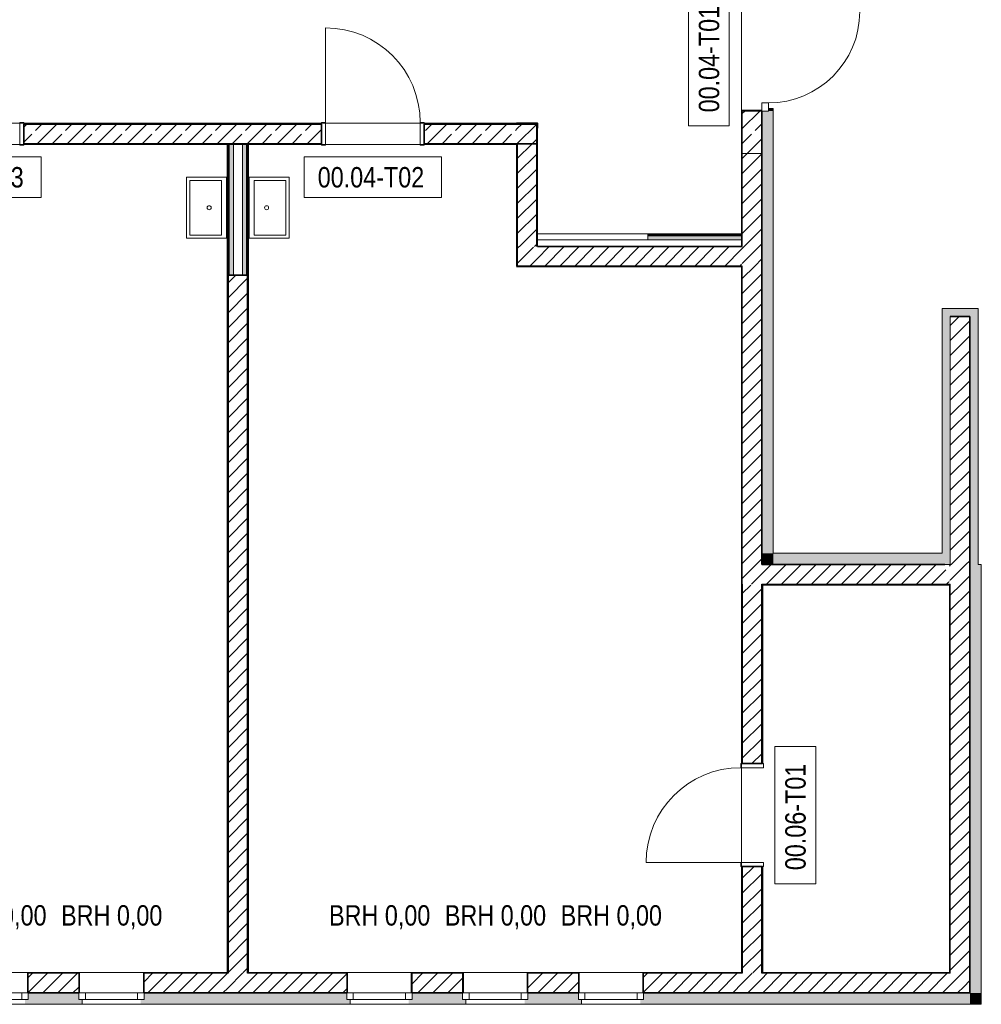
# Model space of a CAD drawing. Header units: metres. Extents: x -58265 to 590738, y -55036 to 35250.
# Tile 5 of 160: x -32275 to -20485, y -20915 to -8845. Entities that reach past the tile are written whole.
import ezdxf

# ---------------------------------------------------------------- set-up
doc = ezdxf.new("R2010")
doc.units = ezdxf.units.M
doc.header["$LTSCALE"] = 0.05
doc.header["$PDSIZE"] = 0.8
for name, color, linetype in [('0._Pikto für Layout_1_A_1_Bauteilschraffuren', 7, 'Continuous'), ('0._Pikto für Layout_1_A_1_Decken_UHD_3D', 7, 'Continuous'), ('0._Pikto für Layout_1_A_1_Fenster', 7, 'Continuous'), ('0._Pikto für Layout_1_A_1_Fenster_Text', 7, 'Continuous'), ('0._Pikto für Layout_1_A_1_Stützen', 7, 'Continuous'), ('0._Pikto für Layout_1_A_1_Türen', 7, 'Continuous'), ('0._Pikto für Layout_1_A_1_Türen_Text', 7, 'Continuous'), ('0._Pikto für Layout_1_A_1_Wände_Außen', 7, 'Continuous'), ('0._Pikto für Layout_1_A_1_Wände_Innen_Massiv', 7, 'Continuous'), ('0._Pikto für Layout_1_A_1_Wände_Innen_Trockenbau', 7, 'Continuous'), ('0._Pikto für Layout_1_A_2_Sanitär', 7, 'Continuous')]:
    doc.layers.add(name, color=color, linetype=linetype)
doc.styles.add('ERSTELLTER_STIL_2', font='txt')
pattern_1 = [(0, (0, 0), (0, 173.2051), [0, -100]), (0, (50, 86.6), (0, 173.2051), [0, -100])]
pattern_2 = [(45, (0, 0), (-91.9239, 91.9239), [])]
pattern_3 = [(45, (0, 0), (-183.8478, 183.8478), []), (45, (-91.92, 91.92), (-183.8478, 183.8478), [195, -65])]

msp = doc.modelspace()

# ---------------------------------------------------------------- hatches: boundary and pattern name
at = {"layer": '0._Pikto für Layout_1_A_1_Bauteilschraffuren', "linetype": 'Continuous', "lineweight": 18}
h = msp.add_hatch(dxfattribs=at)
h.set_pattern_fill('Verputz_0001', color=9, style=0, pattern_type=2)
h.set_pattern_definition(pattern_1)
h.paths.add_polyline_path([(-23425, -9955), (-23415, -9965), (-23175, -9965)])
h = msp.add_hatch(dxfattribs=at)
h.set_pattern_fill('Verputz_0001', color=9, style=0, pattern_type=2)
h.set_pattern_definition(pattern_1)
h.paths.add_polyline_path([(-23425, -9965), (-23425, -10485), (-23415, -9965)])
h = msp.add_hatch(dxfattribs=at)
h.set_pattern_fill('Beton__Stahlbeton_0001', color=9, style=0, pattern_type=2)
h.set_pattern_definition(pattern_3)
h.paths.add_polyline_path([(-23175, -10485), (-23175, -9965), (-23415, -9965), (-23415, -10485)])
for points in [[(-23035, -10485), (-23035, -9965), (-23175, -9965), (-23175, -10485)], [(-23095, -9965), (-23035, -9965), (-23035, -9935), (-23095, -9935)], [(-29730, -10375), (-29730, -11975), (-29718, -11975), (-29718, -10375)], [(-29718, -10375), (-29718, -11975), (-29705, -11975), (-29705, -10375)], [(-29705, -10375), (-29705, -11975), (-29655, -11975), (-29655, -10375)], [(-29495, -11975), (-29495, -10375), (-29545, -10375), (-29545, -11975)], [(-29483, -11975), (-29483, -10375), (-29495, -10375), (-29495, -11975)], [(-29470, -11975), (-29470, -10375), (-29483, -10375), (-29483, -11975)], [(-23035, -15385), (-23035, -10485), (-23175, -10485), (-23175, -15385)], [(-23425, -11469), (-24575, -11469), (-24575, -11481), (-23425, -11481)], [(-24575, -11481), (-24575, -11494), (-23425, -11494), (-23425, -11481)], [(-23425, -11494), (-24575, -11494), (-24575, -11544), (-23425, -11544)], [(-20965, -12385), (-20965, -15525), (-20865, -15525), (-20865, -12385)], [(-20865, -12485), (-20525, -12485), (-20525, -12385), (-20865, -12385)], [(-20525, -12485), (-20625, -12485), (-20625, -15525), (-20525, -15525)], [(-23035, -15385), (-23175, -15385), (-23175, -15525)], [(-23035, -15385), (-23175, -15525), (-23035, -15525)], [(-23035, -15525), (-20933, -15525), (-20965, -15385), (-23035, -15385)], [(-20485, -15525), (-20625, -15525), (-20625, -20775), (-20485, -20775)], [(-32170, -20855), (-32209, -20855), (-32209, -20915), (-31510, -20915), (-31510, -20855), (-31550, -20855), (-31550, -20775), (-32170, -20775)], [(-30750, -20855), (-30790, -20855), (-30790, -20915), (-28225, -20915), (-28225, -20855), (-28265, -20855), (-28265, -20775), (-30750, -20775)], [(-27465, -20855), (-27505, -20855), (-27505, -20915), (-26805, -20915), (-26805, -20855), (-26845, -20855), (-26845, -20775), (-27465, -20775)], [(-26045, -20855), (-26085, -20855), (-26085, -20915), (-25385, -20915), (-25385, -20855), (-25425, -20855), (-25425, -20775), (-26045, -20775)], [(-24665, -20855), (-24665, -20915), (-20625, -20915), (-20625, -20775), (-24625, -20775), (-24625, -20855)], [(-20625, -20915), (-20485, -20915), (-20625, -20775)], [(-20485, -20775), (-20625, -20775), (-20485, -20915)]]:
    msp.add_hatch(color=9, dxfattribs=at).paths.add_polyline_path(points)
h = msp.add_hatch(dxfattribs=at)
h.set_pattern_fill('Verputz_0001', color=9, style=0, pattern_type=2)
h.set_pattern_definition(pattern_1)
h.paths.add_polyline_path([(-32225, -10125), (-28575, -10125), (-28575, -10115), (-32225, -10115)])
h = msp.add_hatch(dxfattribs=at)
h.set_pattern_fill('Beton__Stahlbeton_0001', color=9, style=0, pattern_type=2)
h.set_pattern_definition(pattern_3)
h.paths.add_polyline_path([(-32225, -10365), (-28575, -10365), (-28575, -10125), (-32225, -10125)])
h = msp.add_hatch(dxfattribs=at)
h.set_pattern_fill('Verputz_0001', color=9, style=0, pattern_type=2)
h.set_pattern_definition(pattern_1)
h.paths.add_polyline_path([(-27315, -10115), (-27315, -10125), (-26185, -10125)])
h = msp.add_hatch(dxfattribs=at)
h.set_pattern_fill('Beton__Stahlbeton_0001', color=9, style=0, pattern_type=2)
h.set_pattern_definition(pattern_3)
h.paths.add_polyline_path([(-27315, -10365), (-26175, -10365), (-26175, -10125), (-27315, -10125)])
h = msp.add_hatch(dxfattribs=at)
h.set_pattern_fill('Verputz_0001', color=9, style=0, pattern_type=2)
h.set_pattern_definition(pattern_1)
h.paths.add_polyline_path([(-26185, -10115), (-26185, -10125), (-26175, -10125), (-25935, -10125), (-25935, -10365), (-25925, -10375), (-25925, -10115)])
h = msp.add_hatch(dxfattribs=at)
h.set_pattern_fill('Beton__Stahlbeton_0001', color=9, style=0, pattern_type=2)
h.set_pattern_definition(pattern_3)
h.paths.add_polyline_path([(-26175, -10365), (-25935, -10365), (-25935, -10125), (-26175, -10125)])
h = msp.add_hatch(dxfattribs=at)
h.set_pattern_fill('Verputz_0001', color=9, style=0, pattern_type=2)
h.set_pattern_definition(pattern_1)
h.paths.add_polyline_path([(-32225, -10365), (-28575, -10375)])
h = msp.add_hatch(dxfattribs=at)
h.set_pattern_fill('Verputz_0001', color=9, style=0, pattern_type=2)
h.set_pattern_definition(pattern_1)
h.paths.add_polyline_path([(-27315, -10365), (-26185, -10375)])
h = msp.add_hatch(dxfattribs=at)
h.set_pattern_fill('Verputz_0001', color=9, style=0, pattern_type=2)
h.set_pattern_definition(pattern_1)
h.paths.add_polyline_path([(-26185, -10375), (-26175, -10375), (-26185, -10365)])
h = msp.add_hatch(dxfattribs=at)
h.set_pattern_fill('Verputz_0001', color=9, style=0, pattern_type=2)
h.set_pattern_definition(pattern_1)
h.paths.add_polyline_path([(-26185, -11865), (-26175, -11865), (-26175, -10375), (-26185, -10375)])
h = msp.add_hatch(dxfattribs=at)
h.set_pattern_fill('MW_Kalksandstein_0001', color=9, style=0, pattern_type=2)
h.set_pattern_definition(pattern_2)
h.paths.add_polyline_path([(-25935, -11625), (-25935, -10365), (-26175, -10365), (-26175, -11625)])
h = msp.add_hatch(dxfattribs=at)
h.set_pattern_fill('Verputz_0001', color=9, style=0, pattern_type=2)
h.set_pattern_definition(pattern_1)
h.paths.add_polyline_path([(-25935, -11625), (-25925, -11625), (-25925, -10375), (-25935, -10375)])
h = msp.add_hatch(dxfattribs=at)
h.set_pattern_fill('Verputz_0001', color=9, style=0, pattern_type=2)
h.set_pattern_definition(pattern_1)
h.paths.add_polyline_path([(-23415, -11625), (-23415, -10485), (-23425, -11625)])
h = msp.add_hatch(dxfattribs=at)
h.set_pattern_fill('MW_Kalksandstein_0001', color=9, style=0, pattern_type=2)
h.set_pattern_definition(pattern_2)
h.paths.add_polyline_path([(-23175, -11625), (-23175, -10485), (-23415, -10485), (-23415, -11625)])
h = msp.add_hatch(dxfattribs=at)
h.set_pattern_fill('MW_Kalksandstein_0001', color=9, style=0, pattern_type=2)
h.set_pattern_definition(pattern_2)
h.paths.add_polyline_path([(-26175, -11625), (-26175, -11865), (-25935, -11635)])
h = msp.add_hatch(dxfattribs=at)
h.set_pattern_fill('MW_Kalksandstein_0001', color=9, style=0, pattern_type=2)
h.set_pattern_definition(pattern_2)
h.paths.add_polyline_path([(-25935, -11635), (-26175, -11865), (-25935, -11865)])
h = msp.add_hatch(dxfattribs=at)
h.set_pattern_fill('MW_Kalksandstein_0001', color=9, style=0, pattern_type=2)
h.set_pattern_definition(pattern_2)
h.paths.add_polyline_path([(-25935, -11865), (-23425, -11865), (-23425, -11625), (-25925, -11625), (-25935, -11635)])
h = msp.add_hatch(dxfattribs=at)
h.set_pattern_fill('MW_Kalksandstein_0001', color=9, style=0, pattern_type=2)
h.set_pattern_definition(pattern_2)
h.paths.add_polyline_path([(-23425, -11625), (-23425, -11865), (-23415, -11625)])
h = msp.add_hatch(dxfattribs=at)
h.set_pattern_fill('MW_Kalksandstein_0001', color=9, style=0, pattern_type=2)
h.set_pattern_definition(pattern_2)
h.paths.add_polyline_path([(-23415, -11625), (-23415, -11865), (-23175, -11865), (-23175, -11625)])
h = msp.add_hatch(dxfattribs=at)
h.set_pattern_fill('Verputz_0001', color=9, style=0, pattern_type=2)
h.set_pattern_definition(pattern_1)
h.paths.add_polyline_path([(-26175, -11875), (-23425, -11875), (-26175, -11865)])
h = msp.add_hatch(dxfattribs=at)
h.set_pattern_fill('Verputz_0001', color=9, style=0, pattern_type=2)
h.set_pattern_definition(pattern_1)
h.paths.add_polyline_path([(-23425, -11865), (-23415, -11875)])
h = msp.add_hatch(dxfattribs=at)
h.set_pattern_fill('Verputz_0001', color=9, style=0, pattern_type=2)
h.set_pattern_definition(pattern_1)
h.paths.add_polyline_path([(-23425, -15765), (-23415, -11875)])
h = msp.add_hatch(dxfattribs=at)
h.set_pattern_fill('MW_Kalksandstein_0001', color=9, style=0, pattern_type=2)
h.set_pattern_definition(pattern_2)
h.paths.add_polyline_path([(-23415, -15525), (-23175, -15525), (-23175, -11865), (-23415, -11865)])
h = msp.add_hatch(dxfattribs=at)
h.set_pattern_fill('Verputz_0001', color=9, style=0, pattern_type=2)
h.set_pattern_definition(pattern_1)
h.paths.add_polyline_path([(-29730, -11975), (-29730, -20525), (-29720, -20525), (-29720, -11975)])
h = msp.add_hatch(dxfattribs=at)
h.set_pattern_fill('MW_Kalksandstein_0001', color=9, style=0, pattern_type=2)
h.set_pattern_definition(pattern_2)
h.paths.add_polyline_path([(-29720, -11975), (-29720, -20525), (-29480, -20525), (-29480, -11975)])
h = msp.add_hatch(dxfattribs=at)
h.set_pattern_fill('Verputz_0001', color=9, style=0, pattern_type=2)
h.set_pattern_definition(pattern_1)
h.paths.add_polyline_path([(-29470, -20525), (-29470, -11975), (-29480, -20525)])
h = msp.add_hatch(dxfattribs=at)
h.set_pattern_fill('MW_Kalksandstein_0001', color=9, style=0, pattern_type=2)
h.set_pattern_definition(pattern_2)
h.paths.add_polyline_path([(-20865, -12725), (-20625, -12725), (-20625, -12485), (-20865, -12485)])
h = msp.add_hatch(dxfattribs=at)
h.set_pattern_fill('MW_Kalksandstein_0001', color=9, style=0, pattern_type=2)
h.set_pattern_definition(pattern_2)
h.paths.add_polyline_path([(-20865, -15525), (-20625, -15525), (-20625, -12725), (-20865, -12725)])
h = msp.add_hatch(dxfattribs=at)
h.set_pattern_fill('MW_Kalksandstein_0001', color=9, style=0, pattern_type=2)
h.set_pattern_definition(pattern_2)
h.paths.add_polyline_path([(-23175, -15525), (-23415, -15525), (-23415, -15765)])
h = msp.add_hatch(dxfattribs=at)
h.set_pattern_fill('MW_Kalksandstein_0001', color=9, style=0, pattern_type=2)
h.set_pattern_definition(pattern_2)
h.paths.add_polyline_path([(-23175, -15525), (-23415, -15765), (-23175, -15765)])
h = msp.add_hatch(dxfattribs=at)
h.set_pattern_fill('MW_Kalksandstein_0001', color=9, style=0, pattern_type=2)
h.set_pattern_definition(pattern_2)
h.paths.add_polyline_path([(-23175, -15765), (-20877, -15765), (-20933, -15525), (-23175, -15525)])
h = msp.add_hatch(dxfattribs=at)
h.set_pattern_fill('MW_Kalksandstein_0001', color=9, style=0, pattern_type=2)
h.set_pattern_definition(pattern_2)
h.paths.add_polyline_path([(-20875, -15525), (-20875, -15765), (-20865, -15525)])
h = msp.add_hatch(dxfattribs=at)
h.set_pattern_fill('MW_Kalksandstein_0001', color=9, style=0, pattern_type=2)
h.set_pattern_definition(pattern_2)
h.paths.add_polyline_path([(-20865, -15525), (-20865, -15765), (-20625, -15765), (-20625, -15525)])
h = msp.add_hatch(dxfattribs=at)
h.set_pattern_fill('Verputz_0001', color=9, style=0, pattern_type=2)
h.set_pattern_definition(pattern_1)
h.paths.add_polyline_path([(-23425, -15775), (-23425, -17965), (-23415, -17965), (-23415, -15775)])
h = msp.add_hatch(dxfattribs=at)
h.set_pattern_fill('MW_Kalksandstein_0001', color=9, style=0, pattern_type=2)
h.set_pattern_definition(pattern_2)
h.paths.add_polyline_path([(-23415, -15765), (-23175, -15775)])
h = msp.add_hatch(dxfattribs=at)
h.set_pattern_fill('MW_Kalksandstein_0001', color=9, style=0, pattern_type=2)
h.set_pattern_definition(pattern_2)
h.paths.add_polyline_path([(-23415, -15775), (-23415, -17965), (-23175, -17965), (-23175, -15775)])
h = msp.add_hatch(dxfattribs=at)
h.set_pattern_fill('Verputz_0001', color=9, style=0, pattern_type=2)
h.set_pattern_definition(pattern_1)
h.paths.add_polyline_path([(-23175, -15775), (-23165, -15765)])
h = msp.add_hatch(dxfattribs=at)
h.set_pattern_fill('Verputz_0001', color=9, style=0, pattern_type=2)
h.set_pattern_definition(pattern_1)
h.paths.add_polyline_path([(-23175, -15775), (-23175, -17965), (-23165, -17965), (-23165, -15775)])
h = msp.add_hatch(dxfattribs=at)
h.set_pattern_fill('Verputz_0001', color=9, style=0, pattern_type=2)
h.set_pattern_definition(pattern_1)
h.paths.add_polyline_path([(-23165, -15775), (-20875, -15775), (-20877, -15765), (-23165, -15765)])
h = msp.add_hatch(dxfattribs=at)
h.set_pattern_fill('Verputz_0001', color=9, style=0, pattern_type=2)
h.set_pattern_definition(pattern_1)
h.paths.add_polyline_path([(-20875, -15765), (-20865, -15775)])
h = msp.add_hatch(dxfattribs=at)
h.set_pattern_fill('Verputz_0001', color=9, style=0, pattern_type=2)
h.set_pattern_definition(pattern_1)
h.paths.add_polyline_path([(-20875, -15775), (-20875, -20525), (-20865, -15775)])
h = msp.add_hatch(dxfattribs=at)
h.set_pattern_fill('MW_Kalksandstein_0001', color=9, style=0, pattern_type=2)
h.set_pattern_definition(pattern_2)
h.paths.add_polyline_path([(-20865, -15765), (-20865, -20535), (-20625, -20535), (-20625, -15765)])
h = msp.add_hatch(dxfattribs=at)
h.set_pattern_fill('Verputz_0001', color=9, style=0, pattern_type=2)
h.set_pattern_definition(pattern_1)
h.paths.add_polyline_path([(-23425, -20525), (-23415, -20525), (-23415, -19225), (-23425, -19225)])
h = msp.add_hatch(dxfattribs=at)
h.set_pattern_fill('MW_Kalksandstein_0001', color=9, style=0, pattern_type=2)
h.set_pattern_definition(pattern_2)
h.paths.add_polyline_path([(-23415, -20525), (-23175, -20525), (-23175, -19225), (-23415, -19225)])
h = msp.add_hatch(dxfattribs=at)
h.set_pattern_fill('Verputz_0001', color=9, style=0, pattern_type=2)
h.set_pattern_definition(pattern_1)
h.paths.add_polyline_path([(-23175, -20525), (-23165, -20525), (-23165, -19225), (-23175, -19225)])
h = msp.add_hatch(dxfattribs=at)
h.set_pattern_fill('Verputz_0001', color=9, style=0, pattern_type=2)
h.set_pattern_definition(pattern_1)
h.paths.add_polyline_path([(-32170, -20525), (-32179, -20775), (-32170, -20535)])
h = msp.add_hatch(dxfattribs=at)
h.set_pattern_fill('Verputz_0001', color=9, style=0, pattern_type=2)
h.set_pattern_definition(pattern_1)
h.paths.add_polyline_path([(-31550, -20525), (-32170, -20525), (-31550, -20535)])
h = msp.add_hatch(dxfattribs=at)
h.set_pattern_fill('MW_Kalksandstein_0001', color=9, style=0, pattern_type=2)
h.set_pattern_definition(pattern_2)
h.paths.add_polyline_path([(-32170, -20535), (-32170, -20775), (-31550, -20775), (-31550, -20535)])
h = msp.add_hatch(dxfattribs=at)
h.set_pattern_fill('Verputz_0001', color=9, style=0, pattern_type=2)
h.set_pattern_definition(pattern_1)
h.paths.add_polyline_path([(-31540, -20525), (-31550, -20535), (-31550, -20775)])
h = msp.add_hatch(dxfattribs=at)
h.set_pattern_fill('Verputz_0001', color=9, style=0, pattern_type=2)
h.set_pattern_definition(pattern_1)
h.paths.add_polyline_path([(-30750, -20525), (-30759, -20775), (-30750, -20535)])
h = msp.add_hatch(dxfattribs=at)
h.set_pattern_fill('Verputz_0001', color=9, style=0, pattern_type=2)
h.set_pattern_definition(pattern_1)
h.paths.add_polyline_path([(-29730, -20525), (-30750, -20525), (-29730, -20535)])
h = msp.add_hatch(dxfattribs=at)
h.set_pattern_fill('MW_Kalksandstein_0001', color=9, style=0, pattern_type=2)
h.set_pattern_definition(pattern_2)
h.paths.add_polyline_path([(-30750, -20535), (-30750, -20775), (-29720, -20775), (-29720, -20535)])
h = msp.add_hatch(dxfattribs=at)
h.set_pattern_fill('Verputz_0001', color=9, style=0, pattern_type=2)
h.set_pattern_definition(pattern_1)
h.paths.add_polyline_path([(-29720, -20525), (-29730, -20525), (-29720, -20535)])
h = msp.add_hatch(dxfattribs=at)
h.set_pattern_fill('MW_Kalksandstein_0001', color=9, style=0, pattern_type=2)
h.set_pattern_definition(pattern_2)
h.paths.add_polyline_path([(-29480, -20525), (-29720, -20525), (-29480, -20535)])
h = msp.add_hatch(dxfattribs=at)
h.set_pattern_fill('MW_Kalksandstein_0001', color=9, style=0, pattern_type=2)
h.set_pattern_definition(pattern_2)
h.paths.add_polyline_path([(-29480, -20535), (-29720, -20535), (-29720, -20775), (-29480, -20775)])
h = msp.add_hatch(dxfattribs=at)
h.set_pattern_fill('Verputz_0001', color=9, style=0, pattern_type=2)
h.set_pattern_definition(pattern_1)
h.paths.add_polyline_path([(-29470, -20525), (-29480, -20535)])
h = msp.add_hatch(dxfattribs=at)
h.set_pattern_fill('MW_Kalksandstein_0001', color=9, style=0, pattern_type=2)
h.set_pattern_definition(pattern_2)
h.paths.add_polyline_path([(-29480, -20535), (-29480, -20775), (-28265, -20775), (-28265, -20535)])
h = msp.add_hatch(dxfattribs=at)
h.set_pattern_fill('Verputz_0001', color=9, style=0, pattern_type=2)
h.set_pattern_definition(pattern_1)
h.paths.add_polyline_path([(-28265, -20525), (-29470, -20525), (-28265, -20535)])
h = msp.add_hatch(dxfattribs=at)
h.set_pattern_fill('Verputz_0001', color=9, style=0, pattern_type=2)
h.set_pattern_definition(pattern_1)
h.paths.add_polyline_path([(-28255, -20525), (-28265, -20535), (-28265, -20775)])
h = msp.add_hatch(dxfattribs=at)
h.set_pattern_fill('Verputz_0001', color=9, style=0, pattern_type=2)
h.set_pattern_definition(pattern_1)
h.paths.add_polyline_path([(-27465, -20525), (-27475, -20775), (-27465, -20535)])
h = msp.add_hatch(dxfattribs=at)
h.set_pattern_fill('Verputz_0001', color=9, style=0, pattern_type=2)
h.set_pattern_definition(pattern_1)
h.paths.add_polyline_path([(-26845, -20525), (-27465, -20525), (-27465, -20535), (-26845, -20535)])
h = msp.add_hatch(dxfattribs=at)
h.set_pattern_fill('MW_Kalksandstein_0001', color=9, style=0, pattern_type=2)
h.set_pattern_definition(pattern_2)
h.paths.add_polyline_path([(-27465, -20775), (-26845, -20775), (-26845, -20535), (-27465, -20535)])
h = msp.add_hatch(dxfattribs=at)
h.set_pattern_fill('Verputz_0001', color=9, style=0, pattern_type=2)
h.set_pattern_definition(pattern_1)
h.paths.add_polyline_path([(-26835, -20525), (-26845, -20535), (-26845, -20775)])
h = msp.add_hatch(dxfattribs=at)
h.set_pattern_fill('Verputz_0001', color=9, style=0, pattern_type=2)
h.set_pattern_definition(pattern_1)
h.paths.add_polyline_path([(-26045, -20525), (-26055, -20775), (-26045, -20535)])
h = msp.add_hatch(dxfattribs=at)
h.set_pattern_fill('Verputz_0001', color=9, style=0, pattern_type=2)
h.set_pattern_definition(pattern_1)
h.paths.add_polyline_path([(-25425, -20525), (-26045, -20525), (-25425, -20535)])
h = msp.add_hatch(dxfattribs=at)
h.set_pattern_fill('MW_Kalksandstein_0001', color=9, style=0, pattern_type=2)
h.set_pattern_definition(pattern_2)
h.paths.add_polyline_path([(-26045, -20535), (-26045, -20775), (-25425, -20775), (-25425, -20535)])
h = msp.add_hatch(dxfattribs=at)
h.set_pattern_fill('Verputz_0001', color=9, style=0, pattern_type=2)
h.set_pattern_definition(pattern_1)
h.paths.add_polyline_path([(-25415, -20525), (-25425, -20535), (-25425, -20775)])
h = msp.add_hatch(dxfattribs=at)
h.set_pattern_fill('Verputz_0001', color=9, style=0, pattern_type=2)
h.set_pattern_definition(pattern_1)
h.paths.add_polyline_path([(-24625, -20525), (-24635, -20775), (-24625, -20535)])
h = msp.add_hatch(dxfattribs=at)
h.set_pattern_fill('Verputz_0001', color=9, style=0, pattern_type=2)
h.set_pattern_definition(pattern_1)
h.paths.add_polyline_path([(-23425, -20525), (-24625, -20525), (-23425, -20535)])
h = msp.add_hatch(dxfattribs=at)
h.set_pattern_fill('MW_Kalksandstein_0001', color=9, style=0, pattern_type=2)
h.set_pattern_definition(pattern_2)
h.paths.add_polyline_path([(-24625, -20775), (-23415, -20775), (-23415, -20535), (-24625, -20535)])
h = msp.add_hatch(dxfattribs=at)
h.set_pattern_fill('Verputz_0001', color=9, style=0, pattern_type=2)
h.set_pattern_definition(pattern_1)
h.paths.add_polyline_path([(-23415, -20525), (-23425, -20525), (-23415, -20535)])
h = msp.add_hatch(dxfattribs=at)
h.set_pattern_fill('MW_Kalksandstein_0001', color=9, style=0, pattern_type=2)
h.set_pattern_definition(pattern_2)
h.paths.add_polyline_path([(-23175, -20525), (-23415, -20525), (-23175, -20535)])
h = msp.add_hatch(dxfattribs=at)
h.set_pattern_fill('MW_Kalksandstein_0001', color=9, style=0, pattern_type=2)
h.set_pattern_definition(pattern_2)
h.paths.add_polyline_path([(-23175, -20535), (-23415, -20535), (-23415, -20775), (-23175, -20775)])
h = msp.add_hatch(dxfattribs=at)
h.set_pattern_fill('Verputz_0001', color=9, style=0, pattern_type=2)
h.set_pattern_definition(pattern_1)
h.paths.add_polyline_path([(-23165, -20525), (-23175, -20535)])
h = msp.add_hatch(dxfattribs=at)
h.set_pattern_fill('MW_Kalksandstein_0001', color=9, style=0, pattern_type=2)
h.set_pattern_definition(pattern_2)
h.paths.add_polyline_path([(-20865, -20535), (-23175, -20535), (-23175, -20775), (-20865, -20775)])
h = msp.add_hatch(dxfattribs=at)
h.set_pattern_fill('Verputz_0001', color=9, style=0, pattern_type=2)
h.set_pattern_definition(pattern_1)
h.paths.add_polyline_path([(-20875, -20525), (-23165, -20525), (-20875, -20535)])
h = msp.add_hatch(dxfattribs=at)
h.set_pattern_fill('MW_Kalksandstein_0001', color=9, style=0, pattern_type=2)
h.set_pattern_definition(pattern_2)
h.paths.add_polyline_path([(-20865, -20775), (-20625, -20775), (-20865, -20535)])
h = msp.add_hatch(dxfattribs=at)
h.set_pattern_fill('MW_Kalksandstein_0001', color=9, style=0, pattern_type=2)
h.set_pattern_definition(pattern_2)
h.paths.add_polyline_path([(-20865, -20535), (-20625, -20775), (-20625, -20535)])

# ---------------------------------------------------------------- linework, layer by layer
at = {"layer": '0._Pikto für Layout_1_A_1_Decken_UHD_3D', "color": 9, "linetype": 'Continuous', "lineweight": 18, "flags": 128}
for points in [[(-35415, -880), (-35415, -10115), (-25925, -10115), (-25925, -11469), (-23425, -11469), (-23425, -8135), (-31435, -8135), (-31435, -125), (-32985, -125), (-32985, -880)], [(-35425, -10375), (-35425, -20525), (-31333, -20525), (-29725, -20525), (-29725, -10375)], [(-29475, -20525), (-23425, -20525), (-23425, -11875), (-26175, -11875), (-26175, -10375), (-29475, -10375)]]:
    msp.add_lwpolyline(points, close=True, dxfattribs=at)
at = {"layer": '0._Pikto für Layout_1_A_1_Fenster', "color": 9, "linetype": 'Continuous', "lineweight": 18}
for p, q in [((-20525, -12385), (-20865, -12385)), ((-20525, -12385), (-20525, -12485)), ((-20865, -12485), (-20865, -12725))]:
    msp.add_line(p, q, dxfattribs=at)
at = {"layer": '0._Pikto für Layout_1_A_1_Fenster', "color": 9, "linetype": 'Continuous', "lineweight": 35}
for q in [(-20865, -12485), (-20625, -12725)]:
    msp.add_line((-20625, -12485), q, dxfattribs=at)
at = {"layer": '0._Pikto für Layout_1_A_1_Fenster', "color": 9, "linetype": 'Continuous', "lineweight": 13}
for p, q in [((-32170, -20525), (-32179, -20525)), ((-32179, -20775), (-32179, -20525)), ((-31550, -20525), (-31540, -20525)), ((-31540, -20775), (-31540, -20525)), ((-30750, -20525), (-30759, -20525)), ((-30759, -20775), (-30759, -20525)), ((-28265, -20525), (-28255, -20525)), ((-28255, -20775), (-28255, -20525)), ((-27475, -20775), (-27475, -20525)), ((-27465, -20525), (-27475, -20525)), ((-26845, -20525), (-26835, -20525)), ((-26835, -20775), (-26835, -20525)), ((-26055, -20775), (-26055, -20525)), ((-26045, -20525), (-26055, -20525)), ((-25425, -20525), (-25415, -20525)), ((-25415, -20775), (-25415, -20525)), ((-24635, -20775), (-24635, -20525)), ((-24625, -20525), (-24635, -20525)), ((-32249, -20775), (-32889, -20775)), ((-32889, -20855), (-32249, -20855)), ((-32170, -20775), (-32249, -20775)), ((-32249, -20775), (-32249, -20855)), ((-32249, -20855), (-32170, -20855)), ((-32170, -20855), (-32170, -20775)), ((-31469, -20775), (-31550, -20775)), ((-31550, -20855), (-31550, -20775)), ((-31550, -20855), (-31550, -20775)), ((-31550, -20855), (-31469, -20855)), ((-31510, -20855), (-31550, -20855)), ((-31510, -20855), (-31550, -20855)), ((-31510, -20915), (-31510, -20855)), ((-31469, -20855), (-31469, -20775)), ((-30829, -20775), (-31469, -20775)), ((-31469, -20855), (-30829, -20855)), ((-30750, -20775), (-30829, -20775)), ((-30829, -20775), (-30829, -20855)), ((-30829, -20855), (-30750, -20855)), ((-30750, -20855), (-30750, -20775)), ((-28185, -20775), (-28265, -20775)), ((-28265, -20855), (-28265, -20775)), ((-28265, -20855), (-28265, -20775)), ((-28265, -20855), (-28185, -20855)), ((-28225, -20855), (-28265, -20855)), ((-28225, -20855), (-28265, -20855)), ((-28225, -20915), (-28225, -20855)), ((-28185, -20855), (-28185, -20775)), ((-27545, -20775), (-28185, -20775)), ((-28185, -20855), (-27545, -20855)), ((-27465, -20775), (-27545, -20775)), ((-27545, -20775), (-27545, -20855)), ((-27545, -20855), (-27465, -20855)), ((-27465, -20855), (-27465, -20775)), ((-26765, -20775), (-26845, -20775)), ((-26845, -20855), (-26845, -20775)), ((-26845, -20855), (-26845, -20775)), ((-26845, -20855), (-26765, -20855)), ((-26805, -20855), (-26845, -20855)), ((-26805, -20855), (-26845, -20855)), ((-26805, -20915), (-26805, -20855)), ((-26765, -20855), (-26765, -20775)), ((-26125, -20775), (-26765, -20775)), ((-26765, -20855), (-26125, -20855)), ((-26045, -20775), (-26125, -20775)), ((-26125, -20775), (-26125, -20855)), ((-26125, -20855), (-26045, -20855)), ((-26045, -20855), (-26045, -20775)), ((-25345, -20775), (-25425, -20775)), ((-25425, -20855), (-25425, -20775)), ((-25425, -20855), (-25425, -20775)), ((-25425, -20855), (-25345, -20855)), ((-25385, -20855), (-25425, -20855)), ((-25385, -20855), (-25425, -20855)), ((-25385, -20915), (-25385, -20855)), ((-25345, -20855), (-25345, -20775)), ((-24705, -20775), (-25345, -20775)), ((-25345, -20855), (-24705, -20855)), ((-24625, -20775), (-24705, -20775)), ((-24705, -20775), (-24705, -20855)), ((-24705, -20855), (-24625, -20855)), ((-24625, -20855), (-24625, -20775)), ((-32209, -20915), (-32929, -20915)), ((-30790, -20915), (-31510, -20915)), ((-27505, -20915), (-28225, -20915)), ((-26085, -20915), (-26805, -20915)), ((-24665, -20915), (-25385, -20915))]:
    msp.add_line(p, q, dxfattribs=at)
at = {"layer": '0._Pikto für Layout_1_A_1_Stützen', "color": 9, "linetype": 'Continuous', "lineweight": 18}
msp.add_line((-23415, -9965), (-23415, -10485), dxfattribs=at)
at = {"layer": '0._Pikto für Layout_1_A_1_Stützen', "color": 9, "linetype": 'Continuous', "lineweight": 35}
msp.add_line((-23175, -10485), (-23175, -9965), dxfattribs=at)
at = {"layer": '0._Pikto für Layout_1_A_1_Stützen', "color": 9, "linetype": 'Continuous', "lineweight": 18, "flags": 128}
for points in [[(-23425, -9965), (-23425, -10485)], [(-23035, -10485), (-23035, -9965)]]:
    msp.add_lwpolyline(points, dxfattribs=at)
at = {"layer": '0._Pikto für Layout_1_A_1_Stützen', "color": 9, "linetype": 'Continuous', "lineweight": 13, "flags": 128}
for points in [[(-23175, -9965), (-23415, -9965)], [(-23175, -10485), (-23415, -10485)]]:
    msp.add_lwpolyline(points, dxfattribs=at)
at = {"layer": '0._Pikto für Layout_1_A_1_Stützen', "color": 9, "linetype": 'Continuous', "lineweight": 35, "flags": 128}
for points in [[(-25935, -10375), (-25925, -10115), (-26185, -10115), (-26185, -10125)], [(-26175, -10365), (-25935, -10365), (-25935, -10125), (-26175, -10125)], [(-26185, -10365), (-26185, -10375), (-26175, -10375)]]:
    msp.add_lwpolyline(points, dxfattribs=at)
at = {"layer": '0._Pikto für Layout_1_A_1_Türen', "color": 9, "linetype": 'Continuous', "lineweight": 18}
for p, q in [((-28525, -10105), (-28525, -8945)), ((-23175, -9965), (-23175, -9865)), ((-23175, -9865), (-23095, -9865)), ((-23095, -9865), (-23095, -9965)), ((-23425, -9965), (-23425, -9955)), ((-23175, -9955), (-23425, -9955)), ((-23095, -9965), (-23175, -9965)), ((-32275, -10385), (-32275, -10105)), ((-32275, -10105), (-32225, -10105)), ((-32225, -10105), (-32225, -10385)), ((-28525, -10105), (-28575, -10105)), ((-28575, -10105), (-28575, -10385)), ((-28525, -10385), (-28525, -10105)), ((-27365, -10385), (-27365, -10105)), ((-27365, -10105), (-27315, -10105)), ((-27315, -10105), (-27315, -10385)), ((-32225, -10385), (-32275, -10385)), ((-28575, -10385), (-28525, -10385)), ((-27315, -10385), (-27365, -10385)), ((-23435, -18015), (-23435, -17965)), ((-23435, -17965), (-23155, -17965)), ((-23175, -17965), (-23165, -17965)), ((-23155, -17965), (-23155, -18015)), ((-23155, -18015), (-23435, -18015)), ((-23435, -19175), (-24595, -19175)), ((-23155, -19175), (-23435, -19175)), ((-23435, -19175), (-23435, -19225)), ((-23155, -19225), (-23155, -19175)), ((-23435, -19225), (-23155, -19225)), ((-23175, -19225), (-23165, -19225))]:
    msp.add_line(p, q, dxfattribs=at)
at = {"layer": '0._Pikto für Layout_1_A_1_Türen', "color": 9, "linetype": 'Continuous', "lineweight": 13}
for p, q in [((-23095, -9965), (-23175, -9965)), ((-23095, -9965), (-23175, -9965)), ((-23095, -9935), (-23095, -9965)), ((-23095, -9935), (-23095, -9965)), ((-23035, -9935), (-23095, -9935))]:
    msp.add_line(p, q, dxfattribs=at)
at = {"layer": '0._Pikto für Layout_1_A_1_Türen', "color": 9, "linetype": 'Continuous', "lineweight": 35}
for p, q in [((-32225, -10365), (-32225, -10125)), ((-32225, -10365), (-32225, -10125)), ((-28575, -10365), (-28575, -10125)), ((-28575, -10365), (-28575, -10125)), ((-27315, -10365), (-27315, -10125)), ((-27315, -10365), (-27315, -10125)), ((-23415, -17965), (-23175, -17965)), ((-23415, -17965), (-23175, -17965)), ((-23415, -19225), (-23175, -19225)), ((-23415, -19225), (-23175, -19225))]:
    msp.add_line(p, q, dxfattribs=at)
at = {"layer": '0._Pikto für Layout_1_A_1_Türen', "color": 9, "linetype": 'Continuous', "lineweight": 13}
for centre, radius, start, end in [((-23095, -8745), 1120, 270, 0), ((-28525, -10105), 1160, 0, 90), ((-23435, -19175), 1160, 90, 180)]:
    msp.add_arc(centre, radius, start, end, dxfattribs=at)
at = {"layer": '0._Pikto für Layout_1_A_1_Türen', "color": 9, "linetype": 'Continuous', "lineweight": 18}
for p in [(-23165, -17965), (-23165, -19225)]:
    msp.add_point(p, dxfattribs=at)
at = {"layer": '0._Pikto für Layout_1_A_1_Türen_Text', "color": 9, "linetype": 'Continuous', "lineweight": 13, "flags": 128}
for points in [[(-23575, -8463), (-24075, -8463), (-24075, -10147), (-23575, -10147)], [(-33697, -10525), (-33697, -11025), (-32013, -11025), (-32013, -10525)], [(-28787, -10525), (-28787, -11025), (-27103, -11025), (-27103, -10525)], [(-23015, -19437), (-22515, -19437), (-22515, -17753), (-23015, -17753)]]:
    msp.add_lwpolyline(points, close=True, dxfattribs=at)
at = {"layer": '0._Pikto für Layout_1_A_1_Wände_Außen', "color": 9, "linetype": 'Continuous', "lineweight": 18}
for p, q in [((-23175, -9955), (-23425, -9955)), ((-23425, -9965), (-23425, -9955)), ((-23415, -9965), (-23175, -9965)), ((-23415, -10485), (-23415, -11625)), ((-23415, -11865), (-23415, -15525)), ((-20865, -12725), (-20865, -15525)), ((-23415, -15525), (-23415, -15765)), ((-23415, -15525), (-23415, -15765)), ((-23175, -15765), (-20877, -15765)), ((-20875, -15765), (-20865, -15765)), ((-20875, -15765), (-20865, -15765)), ((-20865, -15765), (-20865, -20535)), ((-32179, -20775), (-32179, -20525)), ((-32179, -20525), (-32179, -20525)), ((-31550, -20535), (-32170, -20535)), ((-32170, -20535), (-32170, -20775)), ((-31550, -20525), (-31540, -20525)), ((-31550, -20535), (-31550, -20775)), ((-31540, -20775), (-31540, -20525)), ((-30759, -20775), (-30759, -20525)), ((-30759, -20525), (-30759, -20525)), ((-29720, -20535), (-30750, -20535)), ((-30750, -20535), (-30750, -20775)), ((-28265, -20535), (-29480, -20535)), ((-28265, -20535), (-28265, -20775)), ((-28255, -20775), (-28255, -20525)), ((-28255, -20525), (-28255, -20525)), ((-27475, -20775), (-27475, -20525)), ((-27465, -20525), (-27475, -20525)), ((-26845, -20535), (-27465, -20535)), ((-27465, -20535), (-27465, -20775)), ((-26845, -20535), (-26845, -20775)), ((-26835, -20775), (-26835, -20525)), ((-26835, -20525), (-26835, -20525)), ((-26055, -20775), (-26055, -20525)), ((-26045, -20525), (-26055, -20525)), ((-25425, -20535), (-26045, -20535)), ((-26045, -20535), (-26045, -20775)), ((-25425, -20535), (-25425, -20775)), ((-25415, -20775), (-25415, -20525)), ((-25415, -20525), (-25415, -20525)), ((-24635, -20775), (-24635, -20525)), ((-24625, -20525), (-24635, -20525)), ((-23415, -20535), (-24625, -20535)), ((-24625, -20535), (-24625, -20775)), ((-20875, -20535), (-23175, -20535)), ((-20875, -20535), (-20865, -20535)), ((-20875, -20535), (-20865, -20535))]:
    msp.add_line(p, q, dxfattribs=at)
at = {"layer": '0._Pikto für Layout_1_A_1_Wände_Außen', "color": 9, "linetype": 'Continuous', "lineweight": 13}
for p, q in [((-23175, -9965), (-23175, -9955)), ((-23095, -9965), (-23175, -9965)), ((-23035, -9935), (-23095, -9935)), ((-23095, -9935), (-23095, -9965)), ((-32170, -20775), (-32179, -20775)), ((-31550, -20775), (-31540, -20775)), ((-31550, -20855), (-31550, -20775)), ((-31510, -20855), (-31550, -20855)), ((-31510, -20915), (-31510, -20855)), ((-30750, -20775), (-30759, -20775)), ((-28265, -20855), (-28265, -20775)), ((-28225, -20855), (-28265, -20855)), ((-28265, -20775), (-28255, -20775)), ((-28225, -20915), (-28225, -20855)), ((-27465, -20775), (-27475, -20775)), ((-26845, -20855), (-26845, -20775)), ((-26805, -20855), (-26845, -20855)), ((-26845, -20775), (-26835, -20775)), ((-26805, -20915), (-26805, -20855)), ((-26045, -20775), (-26055, -20775)), ((-25425, -20855), (-25425, -20775)), ((-25385, -20855), (-25425, -20855)), ((-25425, -20775), (-25415, -20775)), ((-25385, -20915), (-25385, -20855)), ((-24625, -20775), (-24635, -20775))]:
    msp.add_line(p, q, dxfattribs=at)
at = {"layer": '0._Pikto für Layout_1_A_1_Wände_Außen', "color": 9, "linetype": 'Continuous', "lineweight": 35}
for p, q in [((-23175, -11625), (-23175, -10485)), ((-23415, -11625), (-23425, -11625)), ((-23415, -11625), (-23425, -11625)), ((-23175, -11865), (-23175, -11625)), ((-23425, -11865), (-23415, -11865)), ((-23425, -11865), (-23415, -11865)), ((-23175, -15385), (-23175, -11865)), ((-20625, -15525), (-20625, -12725)), ((-23175, -15385), (-23175, -15525)), ((-23175, -15385), (-23175, -15525)), ((-20933, -15525), (-23175, -15525)), ((-23175, -15525), (-23175, -15525)), ((-20625, -15765), (-20625, -15525)), ((-23415, -15765), (-23415, -15775)), ((-23415, -15765), (-23415, -15775)), ((-23175, -15775), (-23175, -15765)), ((-23175, -15775), (-23175, -15765)), ((-20625, -20535), (-20625, -15765)), ((-29720, -20525), (-29720, -20535)), ((-29720, -20525), (-29720, -20535)), ((-29480, -20535), (-29480, -20525)), ((-29480, -20535), (-29480, -20525)), ((-23415, -20525), (-23415, -20535)), ((-23415, -20525), (-23415, -20535)), ((-23175, -20535), (-23175, -20525)), ((-23175, -20535), (-23175, -20525)), ((-20625, -20775), (-20625, -20535)), ((-32170, -20775), (-31550, -20775)), ((-30750, -20775), (-29720, -20775)), ((-29720, -20775), (-29480, -20775)), ((-29480, -20775), (-28265, -20775)), ((-27465, -20775), (-26845, -20775)), ((-26045, -20775), (-25425, -20775)), ((-24625, -20775), (-23415, -20775)), ((-23415, -20775), (-23175, -20775)), ((-23175, -20775), (-20865, -20775)), ((-20865, -20775), (-20625, -20775)), ((-20865, -20775), (-20625, -20775))]:
    msp.add_line(p, q, dxfattribs=at)
at = {"layer": '0._Pikto für Layout_1_A_1_Wände_Außen', "color": 9, "linetype": 'Continuous', "lineweight": 18, "flags": 128}
for points in [[(-23035, -9965), (-23035, -9935)], [(-23425, -10485), (-23425, -11625)], [(-23035, -15385), (-23035, -10485)], [(-23425, -11875), (-23425, -15765)], [(-20965, -12385), (-20965, -15385)], [(-20525, -15525), (-20525, -12485)], [(-20965, -15385), (-23035, -15385)], [(-20485, -20915), (-20485, -15525)], [(-23165, -15775), (-20875, -15775)], [(-20875, -15775), (-20875, -20525)], [(-31550, -20525), (-32170, -20525)], [(-29730, -20525), (-30750, -20525)], [(-28265, -20525), (-29470, -20525)], [(-26845, -20525), (-27465, -20525)], [(-25425, -20525), (-26045, -20525)], [(-23425, -20525), (-24625, -20525)], [(-20875, -20525), (-23165, -20525)], [(-32209, -20915), (-31510, -20915)], [(-30790, -20915), (-28225, -20915)], [(-27505, -20915), (-26805, -20915)], [(-26085, -20915), (-25385, -20915)], [(-24665, -20915), (-20625, -20915)]]:
    msp.add_lwpolyline(points, dxfattribs=at)
at = {"layer": '0._Pikto für Layout_1_A_1_Wände_Außen', "color": 9, "linetype": 'Continuous', "lineweight": 13, "flags": 128}
for points in [[(-23175, -10485), (-23415, -10485)], [(-20865, -12385), (-20965, -12385)], [(-20865, -15525), (-20965, -15525)], [(-20485, -15525), (-20525, -15525)], [(-20485, -20915), (-20625, -20915)]]:
    msp.add_lwpolyline(points, dxfattribs=at)
at = {"layer": '0._Pikto für Layout_1_A_1_Wände_Innen_Massiv', "color": 9, "linetype": 'Continuous', "lineweight": 35}
for p, q in [((-28575, -10125), (-32225, -10125)), ((-32225, -10365), (-32225, -10125)), ((-28575, -10365), (-28575, -10125)), ((-26175, -10125), (-27315, -10125)), ((-27315, -10365), (-27315, -10125)), ((-32225, -10365), (-28575, -10365)), ((-27315, -10365), (-26175, -10365)), ((-26175, -10365), (-26175, -11625)), ((-25935, -11625), (-25935, -10365)), ((-26175, -11625), (-26175, -11865)), ((-26175, -11625), (-26175, -11865)), ((-26175, -11865), (-26175, -11865)), ((-26175, -11865), (-25935, -11865)), ((-25935, -11865), (-23425, -11865)), ((-29720, -11975), (-29720, -20525)), ((-29480, -20525), (-29480, -11975)), ((-23415, -15775), (-23415, -17965)), ((-23175, -17965), (-23175, -15775)), ((-23415, -17965), (-23175, -17965)), ((-23415, -19225), (-23415, -20525)), ((-23415, -19225), (-23175, -19225)), ((-23175, -20525), (-23175, -19225))]:
    msp.add_line(p, q, dxfattribs=at)
at = {"layer": '0._Pikto für Layout_1_A_1_Wände_Innen_Massiv', "color": 9, "linetype": 'Continuous', "lineweight": 18}
for p, q in [((-23175, -17965), (-23165, -17965)), ((-23175, -19225), (-23165, -19225))]:
    msp.add_line(p, q, dxfattribs=at)
at = {"layer": '0._Pikto für Layout_1_A_1_Wände_Innen_Massiv', "color": 9, "linetype": 'Continuous', "lineweight": 18, "flags": 128}
for points in [[(-28575, -10115), (-32225, -10115)], [(-26185, -10115), (-27315, -10115)], [(-32225, -10375), (-28575, -10375)], [(-27315, -10375), (-26185, -10375)], [(-26185, -10375), (-26185, -11865)], [(-25925, -11625), (-25925, -10375)], [(-26185, -11875), (-23425, -11875)], [(-29730, -11975), (-29730, -20525)], [(-29730, -11975), (-29720, -11975)], [(-29470, -20525), (-29470, -11975)], [(-23425, -15775), (-23425, -17965)], [(-23165, -17965), (-23165, -15775)], [(-23425, -19225), (-23425, -20525)], [(-23165, -20525), (-23165, -19225)]]:
    msp.add_lwpolyline(points, dxfattribs=at)
at = {"layer": '0._Pikto für Layout_1_A_1_Wände_Innen_Massiv', "color": 9, "linetype": 'Continuous', "lineweight": 35, "flags": 128}
for points in [[(-23425, -11625), (-25925, -11625)], [(-29720, -11975), (-29480, -11975)]]:
    msp.add_lwpolyline(points, dxfattribs=at)
at = {"layer": '0._Pikto für Layout_1_A_1_Wände_Innen_Trockenbau', "color": 9, "linetype": 'Continuous', "lineweight": 13}
for p, q in [((-29718, -10375), (-29718, -11975)), ((-29483, -11975), (-29483, -10375)), ((-25925, -11481), (-25925, -11481)), ((-25925, -11494), (-25925, -11494)), ((-23425, -11481), (-24575, -11481)), ((-23425, -11494), (-24575, -11494))]:
    msp.add_line(p, q, dxfattribs=at)
at = {"layer": '0._Pikto für Layout_1_A_1_Wände_Innen_Trockenbau', "color": 9, "linetype": 'Continuous', "lineweight": 18}
for p, q in [((-29705, -10375), (-29705, -11975)), ((-29655, -10375), (-29655, -11975)), ((-29545, -11975), (-29545, -10375)), ((-29495, -11975), (-29495, -10375))]:
    msp.add_line(p, q, dxfattribs=at)
at = {"layer": '0._Pikto für Layout_1_A_1_Wände_Innen_Trockenbau', "color": 9, "linetype": 'Continuous', "lineweight": 13, "flags": 128}
for points in [[(-29730, -10375), (-29718, -10375)], [(-29730, -10375), (-29730, -11975)], [(-29718, -10375), (-29705, -10375)], [(-29495, -10375), (-29483, -10375)], [(-29483, -10375), (-29470, -10375)], [(-29470, -11975), (-29470, -10375)], [(-25925, -11469), (-25925, -11544)], [(-23425, -11469), (-24575, -11469)], [(-24575, -11544), (-23425, -11544)], [(-23425, -11544), (-23425, -11469)], [(-29730, -11975), (-29718, -11975)], [(-29718, -11975), (-29705, -11975)], [(-29495, -11975), (-29483, -11975)], [(-29483, -11975), (-29470, -11975)]]:
    msp.add_lwpolyline(points, dxfattribs=at)
at = {"layer": '0._Pikto für Layout_1_A_1_Wände_Innen_Trockenbau', "color": 9, "linetype": 'Continuous', "lineweight": 18, "flags": 128}
for points in [[(-29705, -10375), (-29655, -10375)], [(-29655, -10375), (-29545, -10375)], [(-29545, -10375), (-29495, -10375)], [(-24575, -11469), (-25925, -11469)], [(-25925, -11469), (-25925, -11481)], [(-25925, -11481), (-25925, -11494)], [(-25925, -11494), (-25925, -11544)], [(-25925, -11544), (-24575, -11544)], [(-24575, -11481), (-24575, -11469)], [(-24575, -11494), (-24575, -11481)], [(-24575, -11544), (-24575, -11494)], [(-29705, -11975), (-29655, -11975)], [(-29655, -11975), (-29545, -11975)], [(-29545, -11975), (-29495, -11975)]]:
    msp.add_lwpolyline(points, dxfattribs=at)
at = {"layer": '0._Pikto für Layout_1_A_2_Sanitär', "color": 9, "linetype": 'Continuous', "lineweight": 18}
for p, q in [((-30190, -11485), (-30190, -10815)), ((-30190, -10815), (-29800, -10815)), ((-29800, -10815), (-29800, -11485)), ((-29740, -11525), (-29740, -10775)), ((-29460, -11525), (-29460, -10775)), ((-29010, -10815), (-29400, -10815)), ((-29400, -10815), (-29400, -11485)), ((-29010, -11485), (-29010, -10815)), ((-29800, -11485), (-30190, -11485)), ((-29400, -11485), (-29010, -11485))]:
    msp.add_line(p, q, dxfattribs=at)
at = {"layer": '0._Pikto für Layout_1_A_2_Sanitär', "color": 9, "linetype": 'Continuous', "lineweight": 18, "flags": 128}
for points in [[(-30230, -11525), (-30230, -10775), (-29730, -10775), (-29730, -11525)], [(-28970, -11525), (-28970, -10775), (-29470, -10775), (-29470, -11525)]]:
    msp.add_lwpolyline(points, close=True, dxfattribs=at)
at = {"layer": '0._Pikto für Layout_1_A_2_Sanitär', "color": 9, "linetype": 'Continuous', "lineweight": 18}
for centre in [(-29952, -11150), (-29248, -11150)]:
    msp.add_circle(centre, 25, dxfattribs=at)

# ---------------------------------------------------------------- texts
at = {"layer": '0._Pikto für Layout_1_A_1_Fenster_Text', "color": 9, "linetype": 'Continuous', "lineweight": 18, "char_height": 250, "attachment_point": 7, "style": 'ERSTELLTER_STIL_2'}
for insert in [(-33187, -20023), (-31767, -20023), (-28482, -20023), (-27062, -20023), (-25642, -20023)]:
    msp.add_mtext('\\A1;{\\pql;\\pt0;\\fSwis721 Cn BT|b0|i0|c0|p0;\\W1.000000;BRH 0,00\\fSwis721 Cn BT|b0|i0|c0|p0;\\W1.000000;\\A1{\\H.66x;\\S^  ;}\\fSwis721 Cn BT|b0|i0|c0|p0;\\W1.000000;\\fSwis721 Cn BT|b0|i0|c0|p0;\\W1.000000;}', dxfattribs=dict(at, insert=insert))
at = {"layer": '0._Pikto für Layout_1_A_1_Türen_Text', "color": 9, "linetype": 'Continuous', "lineweight": 18, "char_height": 250, "attachment_point": 7, "rotation": 90, "style": 'ERSTELLTER_STIL_2'}
for s, insert in [('\\A1;{\\pql;\\pt0;\\fSwis721 Cn BT|b0|i0|c0|p0;\\W1.000000;00.04-T01\\fSwis721 Cn BT|b0|i0|c0|p0;\\W1.000000;\\fSwis721 Cn BT|b0|i0|c0|p0;\\W1.000000;\\fSwis721 Cn BT|b0|i0|c0|p0;\\W1.000000;}', (-23695, -9981)), ('\\A1;{\\pql;\\pt0;\\fSwis721 Cn BT|b0|i0|c0|p0;\\W1.000000;00.06-T01\\fSwis721 Cn BT|b0|i0|c0|p0;\\W1.000000;\\fSwis721 Cn BT|b0|i0|c0|p0;\\W1.000000;\\fSwis721 Cn BT|b0|i0|c0|p0;\\W1.000000;}', (-22635, -19271))]:
    msp.add_mtext(s, dxfattribs=dict(at, insert=insert))
at = {"layer": '0._Pikto für Layout_1_A_1_Türen_Text', "color": 9, "linetype": 'Continuous', "lineweight": 18, "char_height": 250, "attachment_point": 7, "style": 'ERSTELLTER_STIL_2'}
for s, insert in [('\\A1;{\\pql;\\pt0;\\fSwis721 Cn BT|b0|i0|c0|p0;\\W1.000000;00.04-T03\\fSwis721 Cn BT|b0|i0|c0|p0;\\W1.000000;\\fSwis721 Cn BT|b0|i0|c0|p0;\\W1.000000;\\fSwis721 Cn BT|b0|i0|c0|p0;\\W1.000000;}', (-33531, -10905)), ('\\A1;{\\pql;\\pt0;\\fSwis721 Cn BT|b0|i0|c0|p0;\\W1.000000;00.04-T02\\fSwis721 Cn BT|b0|i0|c0|p0;\\W1.000000;\\fSwis721 Cn BT|b0|i0|c0|p0;\\W1.000000;\\fSwis721 Cn BT|b0|i0|c0|p0;\\W1.000000;}', (-28621, -10905))]:
    msp.add_mtext(s, dxfattribs=dict(at, insert=insert))

doc.saveas('drawing.dxf')
